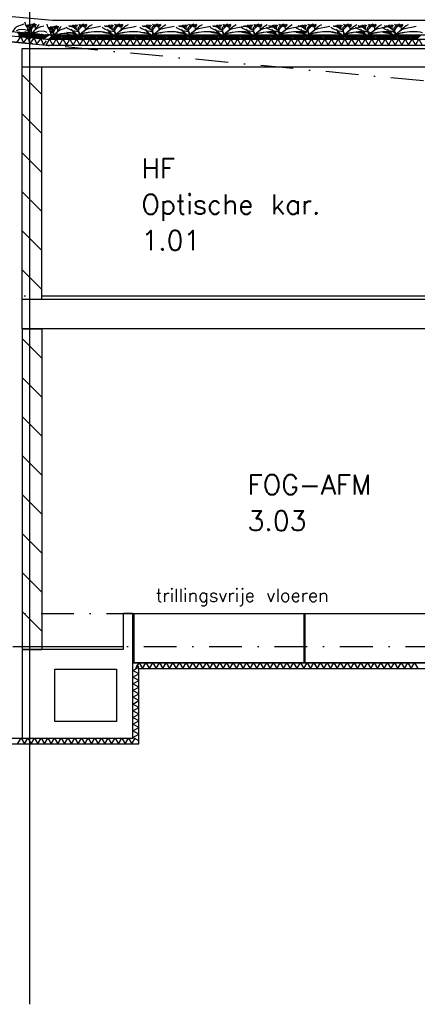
# Model space of a CAD drawing. Extents: x -18628 to 99585, y 127200 to 154480.
# Tile 43 of 59: x 57568 to 63646, y 127200 to 142235. Entities that reach past the tile are written whole.
import ezdxf
from ezdxf.enums import TextEntityAlignment as Align

# ---------------------------------------------------------------- set-up
doc = ezdxf.new("R2010")
doc.units = 0
doc.header["$LTSCALE"] = 1000
doc.header["$MEASUREMENT"] = 0
doc.linetypes.add('DASHDOT', pattern=[1, 0.5, -0.25, 0, -0.25])
for name, color, linetype in [('B02', 7, 'CONTINUOUS'), ('B03', 7, 'CONTINUOUS'), ('B06', 7, 'CONTINUOUS'), ('B08', 7, 'CONTINUOUS')]:
    doc.layers.add(name, color=color, linetype=linetype)
doc.styles.add('TXT', font='txt.shx')

msp = doc.modelspace()

# ---------------------------------------------------------------- linework, layer by layer
at = {"layer": 'B02', "color": 5, "linetype": 'Continuous'}
msp.add_line((57720, 151576), (57720, 127200), dxfattribs=at)
at = {"layer": 'B02', "color": 5, "linetype": 'DASHDOT'}
for p, q in [((99585, 137916), (-15956, 148828)), ((-15111, 138016), (89670, 138016)), ((-15111, 133166), (89670, 133166)), ((-18544, 132666), (92782, 132666))]:
    msp.add_line(p, q, dxfattribs=at)
at = {"layer": 'B03', "color": 5, "linetype": 'Continuous'}
for p, q in [((58068, 142221), (-9165, 148576)), ((73844, 142221), (58068, 142221)), ((57527, 142049), (57572, 141994)), ((57627, 142039), (57545, 141972)), ((57552, 142047), (57585, 142005)), ((57651, 142037), (57570, 141970)), ((57577, 142044), (57599, 142017)), ((57676, 142035), (57595, 141967)), ((57602, 142042), (57614, 142029)), ((57701, 142032), (57620, 141965)), ((57633, 141977), (57644, 141962)), ((57647, 141987), (57669, 141960)), ((57661, 141998), (57694, 141958)), ((57674, 142010), (57719, 141955)), ((57687, 142022), (57744, 141953)), ((57701, 142032), (57758, 141965)), ((57726, 142030), (57771, 141976)), ((57826, 142021), (57744, 141953)), ((57751, 142028), (57784, 141986)), ((57851, 142018), (57769, 141951)), ((57776, 142025), (57798, 141998)), ((57875, 142016), (57794, 141948)), ((57801, 142023), (57813, 142010)), ((57900, 142014), (57819, 141946)), ((57832, 141958), (57844, 141944)), ((57846, 141969), (57868, 141941)), ((57860, 141979), (57893, 141939)), ((57873, 141991), (57918, 141937)), ((57886, 142003), (57943, 141934)), ((57900, 142014), (57957, 141946)), ((57925, 142011), (57970, 141957)), ((57950, 142009), (57983, 141968)), ((57975, 142007), (57998, 141979)), ((58000, 142004), (58012, 141991)), ((58081, 142006), (58006, 141931)), ((58106, 142006), (58031, 141931)), ((58131, 142006), (58056, 141931)), ((58156, 142006), (58081, 141931)), ((58093, 141944), (58106, 141931)), ((58106, 141956), (58131, 141931)), ((58119, 141968), (58156, 141931)), ((58131, 141981), (58181, 141931)), ((58143, 141994), (58206, 141931)), ((58156, 142006), (58219, 141944)), ((58181, 142006), (58231, 141956)), ((58206, 142006), (58243, 141968)), ((58281, 142006), (58206, 141931)), ((58231, 142006), (58256, 141981)), ((58306, 142006), (58231, 141931)), ((58256, 142006), (58269, 141994)), ((58331, 142006), (58256, 141931)), ((58356, 142006), (58281, 141931)), ((58293, 141944), (58306, 141931)), ((58306, 141956), (58331, 141931)), ((58319, 141968), (58356, 141931)), ((58331, 141981), (58381, 141931)), ((58343, 141994), (58406, 141931)), ((58356, 142006), (58419, 141944)), ((58381, 142006), (58431, 141956)), ((58406, 142006), (58443, 141968)), ((58481, 142006), (58406, 141931)), ((58431, 142006), (58456, 141981)), ((58506, 142006), (58431, 141931)), ((58456, 142006), (58469, 141994)), ((58531, 142006), (58456, 141931)), ((58556, 142006), (58481, 141931)), ((58493, 141944), (58506, 141931)), ((58506, 141956), (58531, 141931)), ((58519, 141968), (58556, 141931)), ((58531, 141981), (58581, 141931)), ((58543, 141994), (58606, 141931)), ((58556, 142006), (58619, 141944)), ((58581, 142006), (58631, 141956)), ((58606, 142006), (58643, 141968)), ((58681, 142006), (58606, 141931)), ((58631, 142006), (58656, 141981)), ((58706, 142006), (58631, 141931)), ((58656, 142006), (58669, 141994)), ((58731, 142006), (58656, 141931)), ((58756, 142006), (58681, 141931)), ((58693, 141944), (58706, 141931)), ((58706, 141956), (58731, 141931)), ((58719, 141968), (58756, 141931)), ((58731, 141981), (58781, 141931)), ((58743, 141994), (58806, 141931)), ((58756, 142006), (58819, 141944)), ((58781, 142006), (58831, 141956)), ((58806, 142006), (58843, 141968)), ((58881, 142006), (58806, 141931)), ((58831, 142006), (58856, 141981)), ((58906, 142006), (58831, 141931)), ((58856, 142006), (58869, 141994)), ((58931, 142006), (58856, 141931)), ((58956, 142006), (58881, 141931)), ((58893, 141944), (58906, 141931)), ((58906, 141956), (58931, 141931)), ((58919, 141968), (58956, 141931)), ((58931, 141981), (58981, 141931)), ((58943, 141994), (59006, 141931)), ((58956, 142006), (59019, 141944)), ((58981, 142006), (59031, 141956)), ((59006, 142006), (59043, 141968)), ((59081, 142006), (59006, 141931)), ((59031, 142006), (59056, 141981)), ((59106, 142006), (59031, 141931)), ((59056, 142006), (59069, 141994)), ((59131, 142006), (59056, 141931)), ((59156, 142006), (59081, 141931)), ((59093, 141944), (59106, 141931)), ((59106, 141956), (59131, 141931)), ((59119, 141968), (59156, 141931)), ((59131, 141981), (59181, 141931)), ((59143, 141994), (59206, 141931)), ((59156, 142006), (59219, 141944)), ((59181, 142006), (59231, 141956)), ((59206, 142006), (59243, 141968)), ((59281, 142006), (59206, 141931)), ((59231, 142006), (59256, 141981)), ((59306, 142006), (59231, 141931)), ((59256, 142006), (59269, 141994)), ((59331, 142006), (59256, 141931)), ((59356, 142006), (59281, 141931)), ((59293, 141944), (59306, 141931)), ((59306, 141956), (59331, 141931)), ((59319, 141968), (59356, 141931)), ((59331, 141981), (59381, 141931)), ((59343, 141994), (59406, 141931)), ((59356, 142006), (59419, 141944)), ((59381, 142006), (59431, 141956)), ((59406, 142006), (59443, 141968)), ((59481, 142006), (59406, 141931)), ((59431, 142006), (59456, 141981)), ((59506, 142006), (59431, 141931)), ((59456, 142006), (59469, 141994)), ((59531, 142006), (59456, 141931)), ((59556, 142006), (59481, 141931)), ((59493, 141944), (59506, 141931)), ((59506, 141956), (59531, 141931)), ((59519, 141968), (59556, 141931)), ((59531, 141981), (59581, 141931)), ((59543, 141994), (59606, 141931)), ((59556, 142006), (59619, 141944)), ((59581, 142006), (59631, 141956)), ((59606, 142006), (59643, 141968)), ((59681, 142006), (59606, 141931)), ((59631, 142006), (59656, 141981)), ((59706, 142006), (59631, 141931)), ((59656, 142006), (59669, 141994)), ((59731, 142006), (59656, 141931)), ((59756, 142006), (59681, 141931)), ((59693, 141944), (59706, 141931)), ((59706, 141956), (59731, 141931)), ((59719, 141968), (59756, 141931)), ((59731, 141981), (59781, 141931)), ((59743, 141994), (59806, 141931)), ((59756, 142006), (59819, 141944)), ((59781, 142006), (59831, 141956)), ((59806, 142006), (59843, 141968)), ((59881, 142006), (59806, 141931)), ((59831, 142006), (59856, 141981)), ((59906, 142006), (59831, 141931)), ((59856, 142006), (59869, 141994)), ((59931, 142006), (59856, 141931)), ((59956, 142006), (59881, 141931)), ((59893, 141944), (59906, 141931)), ((59906, 141956), (59931, 141931)), ((59919, 141968), (59956, 141931)), ((59931, 141981), (59981, 141931)), ((59943, 141994), (60006, 141931)), ((59956, 142006), (60019, 141944)), ((59981, 142006), (60031, 141956)), ((60006, 142006), (60043, 141968)), ((60081, 142006), (60006, 141931)), ((60031, 142006), (60056, 141981)), ((60106, 142006), (60031, 141931)), ((60056, 142006), (60069, 141994)), ((60131, 142006), (60056, 141931)), ((60156, 142006), (60081, 141931)), ((60093, 141944), (60106, 141931)), ((60106, 141956), (60131, 141931)), ((60119, 141968), (60156, 141931)), ((60131, 141981), (60181, 141931)), ((60143, 141994), (60206, 141931)), ((60156, 142006), (60219, 141944)), ((60181, 142006), (60231, 141956)), ((60206, 142006), (60243, 141968)), ((60281, 142006), (60206, 141931)), ((60231, 142006), (60256, 141981)), ((60306, 142006), (60231, 141931)), ((60256, 142006), (60269, 141994)), ((60331, 142006), (60256, 141931)), ((60356, 142006), (60281, 141931)), ((60293, 141944), (60306, 141931)), ((60306, 141956), (60331, 141931)), ((60319, 141968), (60356, 141931)), ((60331, 141981), (60381, 141931)), ((60343, 141994), (60406, 141931)), ((60356, 142006), (60419, 141944)), ((60381, 142006), (60431, 141956)), ((60406, 142006), (60443, 141968)), ((60481, 142006), (60406, 141931)), ((60431, 142006), (60456, 141981)), ((60506, 142006), (60431, 141931)), ((60456, 142006), (60469, 141994)), ((60531, 142006), (60456, 141931)), ((60556, 142006), (60481, 141931)), ((60493, 141944), (60506, 141931)), ((60506, 141956), (60531, 141931)), ((60519, 141968), (60556, 141931)), ((60531, 141981), (60581, 141931)), ((60543, 141994), (60606, 141931)), ((60556, 142006), (60619, 141944)), ((60581, 142006), (60631, 141956)), ((60606, 142006), (60643, 141968)), ((60681, 142006), (60606, 141931)), ((60631, 142006), (60656, 141981)), ((60706, 142006), (60631, 141931)), ((60656, 142006), (60669, 141994)), ((60731, 142006), (60656, 141931)), ((60756, 142006), (60681, 141931)), ((60693, 141944), (60706, 141931)), ((60706, 141956), (60731, 141931)), ((60719, 141968), (60756, 141931)), ((60731, 141981), (60781, 141931)), ((60743, 141994), (60806, 141931)), ((60756, 142006), (60819, 141944)), ((60781, 142006), (60831, 141956)), ((60806, 142006), (60843, 141968)), ((60881, 142006), (60806, 141931)), ((60831, 142006), (60856, 141981)), ((60906, 142006), (60831, 141931)), ((60856, 142006), (60869, 141994)), ((60931, 142006), (60856, 141931)), ((60956, 142006), (60881, 141931)), ((60893, 141944), (60906, 141931)), ((60906, 141956), (60931, 141931)), ((60919, 141968), (60956, 141931)), ((60931, 141981), (60981, 141931)), ((60943, 141994), (61006, 141931)), ((60956, 142006), (61019, 141944)), ((60981, 142006), (61031, 141956)), ((61006, 142006), (61043, 141968)), ((61081, 142006), (61006, 141931)), ((61031, 142006), (61056, 141981)), ((61106, 142006), (61031, 141931)), ((61056, 142006), (61069, 141994)), ((61131, 142006), (61056, 141931)), ((61156, 142006), (61081, 141931)), ((61093, 141944), (61106, 141931)), ((61106, 141956), (61131, 141931)), ((61119, 141968), (61156, 141931)), ((61131, 141981), (61181, 141931)), ((61143, 141994), (61206, 141931)), ((61156, 142006), (61219, 141944)), ((61181, 142006), (61231, 141956)), ((61206, 142006), (61243, 141968)), ((61281, 142006), (61206, 141931)), ((61231, 142006), (61256, 141981)), ((61306, 142006), (61231, 141931)), ((61256, 142006), (61269, 141994)), ((61331, 142006), (61256, 141931)), ((61356, 142006), (61281, 141931)), ((61293, 141944), (61306, 141931)), ((61306, 141956), (61331, 141931)), ((61319, 141968), (61356, 141931)), ((61331, 141981), (61381, 141931)), ((61343, 141994), (61406, 141931)), ((61356, 142006), (61419, 141944)), ((61381, 142006), (61431, 141956)), ((61406, 142006), (61443, 141968)), ((61481, 142006), (61406, 141931)), ((61431, 142006), (61456, 141981)), ((61506, 142006), (61431, 141931)), ((61456, 142006), (61469, 141994)), ((61531, 142006), (61456, 141931)), ((61556, 142006), (61481, 141931)), ((61493, 141944), (61506, 141931)), ((61506, 141956), (61531, 141931)), ((61519, 141968), (61556, 141931)), ((61531, 141981), (61581, 141931)), ((61543, 141994), (61606, 141931)), ((61556, 142006), (61619, 141944)), ((61581, 142006), (61631, 141956)), ((61606, 142006), (61643, 141968)), ((61681, 142006), (61606, 141931)), ((61631, 142006), (61656, 141981)), ((61706, 142006), (61631, 141931)), ((61656, 142006), (61669, 141994)), ((61731, 142006), (61656, 141931)), ((61756, 142006), (61681, 141931)), ((61693, 141944), (61706, 141931)), ((61706, 141956), (61731, 141931)), ((61719, 141968), (61756, 141931)), ((61731, 141981), (61781, 141931)), ((61743, 141994), (61806, 141931)), ((61756, 142006), (61819, 141944)), ((61781, 142006), (61831, 141956)), ((61806, 142006), (61843, 141968)), ((61881, 142006), (61806, 141931)), ((61831, 142006), (61856, 141981)), ((61906, 142006), (61831, 141931)), ((61856, 142006), (61869, 141994)), ((61931, 142006), (61856, 141931)), ((61956, 142006), (61881, 141931)), ((61893, 141944), (61906, 141931)), ((61906, 141956), (61931, 141931)), ((61919, 141968), (61956, 141931)), ((61931, 141981), (61981, 141931)), ((61943, 141994), (62006, 141931)), ((61956, 142006), (62019, 141944)), ((61981, 142006), (62031, 141956)), ((62006, 142006), (62043, 141968)), ((62081, 142006), (62006, 141931)), ((62031, 142006), (62056, 141981)), ((62106, 142006), (62031, 141931)), ((62056, 142006), (62069, 141994)), ((62131, 142006), (62056, 141931)), ((62156, 142006), (62081, 141931)), ((62093, 141944), (62106, 141931)), ((62106, 141956), (62131, 141931)), ((62119, 141968), (62156, 141931)), ((62131, 141981), (62181, 141931)), ((62143, 141994), (62206, 141931)), ((62156, 142006), (62219, 141944)), ((62181, 142006), (62231, 141956)), ((62206, 142006), (62243, 141968)), ((62281, 142006), (62206, 141931)), ((62231, 142006), (62256, 141981)), ((62306, 142006), (62231, 141931)), ((62256, 142006), (62269, 141994)), ((62331, 142006), (62256, 141931)), ((62356, 142006), (62281, 141931)), ((62293, 141944), (62306, 141931)), ((62306, 141956), (62331, 141931)), ((62319, 141968), (62356, 141931)), ((62331, 141981), (62381, 141931)), ((62343, 141994), (62406, 141931)), ((62356, 142006), (62419, 141944)), ((62381, 142006), (62431, 141956)), ((62406, 142006), (62443, 141968)), ((62481, 142006), (62406, 141931)), ((62431, 142006), (62456, 141981)), ((62506, 142006), (62431, 141931)), ((62456, 142006), (62469, 141994)), ((62531, 142006), (62456, 141931)), ((62556, 142006), (62481, 141931)), ((62493, 141944), (62506, 141931)), ((62506, 141956), (62531, 141931)), ((62519, 141968), (62556, 141931)), ((62531, 141981), (62581, 141931)), ((62543, 141994), (62606, 141931)), ((62556, 142006), (62619, 141944)), ((62581, 142006), (62631, 141956)), ((62606, 142006), (62643, 141968)), ((62681, 142006), (62606, 141931)), ((62631, 142006), (62656, 141981)), ((62706, 142006), (62631, 141931)), ((62656, 142006), (62669, 141994)), ((62731, 142006), (62656, 141931)), ((62756, 142006), (62681, 141931)), ((62693, 141944), (62706, 141931)), ((62706, 141956), (62731, 141931)), ((62719, 141968), (62756, 141931)), ((62731, 141981), (62781, 141931)), ((62743, 141994), (62806, 141931)), ((62756, 142006), (62819, 141944)), ((62781, 142006), (62831, 141956)), ((62806, 142006), (62843, 141968)), ((62881, 142006), (62806, 141931)), ((62831, 142006), (62856, 141981)), ((62906, 142006), (62831, 141931)), ((62856, 142006), (62869, 141994)), ((62931, 142006), (62856, 141931)), ((62956, 142006), (62881, 141931)), ((62893, 141944), (62906, 141931)), ((62906, 141956), (62931, 141931)), ((62919, 141968), (62956, 141931)), ((62931, 141981), (62981, 141931)), ((62943, 141994), (63006, 141931)), ((62956, 142006), (63019, 141944)), ((62981, 142006), (63031, 141956)), ((63006, 142006), (63043, 141968)), ((63081, 142006), (63006, 141931)), ((63031, 142006), (63056, 141981)), ((63106, 142006), (63031, 141931)), ((63056, 142006), (63069, 141994)), ((63131, 142006), (63056, 141931)), ((63156, 142006), (63081, 141931)), ((63093, 141944), (63106, 141931)), ((63106, 141956), (63131, 141931)), ((63119, 141968), (63156, 141931)), ((63131, 141981), (63181, 141931)), ((63143, 141994), (63206, 141931)), ((63156, 142006), (63219, 141944)), ((63181, 142006), (63231, 141956)), ((63206, 142006), (63243, 141968)), ((63281, 142006), (63206, 141931)), ((63231, 142006), (63256, 141981)), ((63306, 142006), (63231, 141931)), ((63256, 142006), (63269, 141994)), ((63331, 142006), (63256, 141931)), ((63356, 142006), (63281, 141931)), ((63293, 141944), (63306, 141931)), ((63306, 141956), (63331, 141931)), ((63319, 141968), (63356, 141931)), ((63331, 141981), (63381, 141931)), ((63343, 141994), (63406, 141931)), ((63356, 142006), (63419, 141944)), ((63381, 142006), (63431, 141956)), ((63406, 142006), (63443, 141968)), ((63481, 142006), (63406, 141931)), ((63431, 142006), (63456, 141981)), ((63506, 142006), (63431, 141931)), ((63456, 142006), (63469, 141994)), ((63531, 142006), (63456, 141931)), ((63556, 142006), (63481, 141931)), ((63493, 141944), (63506, 141931)), ((63506, 141956), (63531, 141931)), ((63519, 141968), (63556, 141931)), ((63531, 141981), (63581, 141931)), ((63543, 141994), (63606, 141931)), ((63556, 142006), (63619, 141944)), ((63581, 142006), (63631, 141956)), ((63606, 142006), (63643, 141968)), ((63681, 142006), (63606, 141931)), ((63631, 142006), (63656, 141981)), ((63706, 142006), (63631, 141931)), ((57933, 141850), (57976, 141910)), ((57904, 141092), (57604, 141392)), ((57904, 140496), (57604, 140796)), ((57904, 139901), (57604, 140201)), ((57904, 139305), (57604, 139605)), ((57904, 138709), (57604, 139009)), ((57904, 138114), (57604, 138414)), ((57604, 137368), (57904, 137068)), ((57604, 136773), (57904, 136473)), ((57604, 136177), (57904, 135877)), ((57604, 135581), (57904, 135281)), ((57604, 134986), (57904, 134686)), ((57604, 134390), (57904, 134090)), ((57604, 133794), (57904, 133494)), ((57604, 133199), (57904, 132899)), ((59390, 132350), (59352, 132371))]:
    msp.add_line(p, q, dxfattribs=at)
at = {"layer": 'B03', "color": 7, "linetype": 'Continuous'}
for p, q in [((-9176, 148348), (57981, 142006)), ((57981, 142006), (73820, 142006)), ((57604, 137966), (57604, 141516)), ((57604, 141516), (57904, 141516)), ((57904, 137966), (57904, 141516)), ((57604, 137966), (57904, 137966)), ((57604, 137516), (57604, 132616)), ((57604, 137516), (57904, 137516)), ((57904, 137516), (57904, 132616)), ((57604, 132616), (57904, 132616))]:
    msp.add_line(p, q, dxfattribs=at)
at = {"layer": 'B03', "color": 1, "linetype": 'Continuous'}
for p, q in [((-9168, 148277), (57976, 141936)), ((-9176, 148188), (57972, 141846)), ((57976, 141936), (73819, 141936)), ((57972, 141846), (73819, 141846)), ((57904, 138016), (64520, 138016)), ((57904, 132666), (59150, 132666)), ((59300, 131266), (59300, 132416)), ((59300, 132416), (64540, 132416)), ((59390, 131176), (59390, 132326)), ((59390, 132326), (64450, 132326)), ((49990, 131266), (59300, 131266)), ((49900, 131176), (59390, 131176))]:
    msp.add_line(p, q, dxfattribs=at)
at = {"layer": 'B03', "color": 2, "linetype": 'Continuous'}
for p, q in [((57604, 141796), (73970, 141796)), ((57604, 141516), (57604, 141796)), ((57784, 141516), (73970, 141516)), ((57604, 137966), (73694, 137966)), ((57604, 137516), (57604, 137966)), ((73694, 137516), (57604, 137516)), ((59320, 133166), (61910, 133166)), ((59320, 132416), (59320, 133166)), ((61910, 133166), (61910, 132416)), ((61930, 133166), (64520, 133166)), ((61930, 132416), (61930, 133166)), ((58104, 132316), (59050, 132316)), ((58104, 131516), (58104, 132316)), ((59050, 132316), (59050, 131516)), ((61910, 132416), (59320, 132416)), ((64520, 132416), (61930, 132416)), ((59050, 131516), (58104, 131516))]:
    msp.add_line(p, q, dxfattribs=at)
at = {"layer": 'B03', "color": 5, "linetype": 'Continuous'}
for points in [[(57525, 141888), (57584, 141973), (57627, 141879)], [(57627, 141879), (57686, 141963), (57729, 141869)], [(57729, 141869), (57789, 141954), (57831, 141859)], [(57831, 141859), (57891, 141944), (57933, 141850)], [(57974, 141846), (58025, 141936), (58077, 141846)], [(58077, 141846), (58128, 141936), (58179, 141846)], [(58179, 141846), (58230, 141936), (58282, 141846)], [(58282, 141846), (58333, 141936), (58384, 141846)], [(58384, 141846), (58436, 141936), (58487, 141846)], [(58487, 141846), (58538, 141936), (58590, 141846)], [(58590, 141846), (58641, 141936), (58692, 141846)], [(58692, 141846), (58743, 141936), (58795, 141846)], [(58795, 141846), (58846, 141936), (58897, 141846)], [(58897, 141846), (58949, 141936), (59000, 141846)], [(59000, 141846), (59051, 141936), (59103, 141846)], [(59103, 141846), (59154, 141936), (59205, 141846)], [(59205, 141846), (59256, 141936), (59308, 141846)], [(59308, 141846), (59359, 141936), (59410, 141846)], [(59410, 141846), (59462, 141936), (59513, 141846)], [(59513, 141846), (59564, 141936), (59616, 141846)], [(59616, 141846), (59667, 141936), (59718, 141846)], [(59718, 141846), (59769, 141936), (59821, 141846)], [(59821, 141846), (59872, 141936), (59923, 141846)], [(59923, 141846), (59975, 141936), (60026, 141846)], [(60026, 141846), (60077, 141936), (60129, 141846)], [(60129, 141846), (60180, 141936), (60231, 141846)], [(60231, 141846), (60282, 141936), (60334, 141846)], [(60334, 141846), (60385, 141936), (60436, 141846)], [(60436, 141846), (60488, 141936), (60539, 141846)], [(60539, 141846), (60590, 141936), (60642, 141846)], [(60642, 141846), (60693, 141936), (60744, 141846)], [(60744, 141846), (60795, 141936), (60847, 141846)], [(60847, 141846), (60898, 141936), (60949, 141846)], [(60949, 141846), (61001, 141936), (61052, 141846)], [(61052, 141846), (61103, 141936), (61155, 141846)], [(61155, 141846), (61206, 141936), (61257, 141846)], [(61257, 141846), (61308, 141936), (61360, 141846)], [(61360, 141846), (61411, 141936), (61462, 141846)], [(61462, 141846), (61514, 141936), (61565, 141846)], [(61565, 141846), (61616, 141936), (61668, 141846)], [(61668, 141846), (61719, 141936), (61770, 141846)], [(61770, 141846), (61821, 141936), (61873, 141846)], [(61873, 141846), (61924, 141936), (61975, 141846)], [(61975, 141846), (62027, 141936), (62078, 141846)], [(62078, 141846), (62129, 141936), (62181, 141846)], [(62181, 141846), (62232, 141936), (62283, 141846)], [(62283, 141846), (62334, 141936), (62386, 141846)], [(62386, 141846), (62437, 141936), (62488, 141846)], [(62488, 141846), (62540, 141936), (62591, 141846)], [(62591, 141846), (62642, 141936), (62694, 141846)], [(62694, 141846), (62745, 141936), (62796, 141846)], [(62796, 141846), (62847, 141936), (62899, 141846)], [(62899, 141846), (62950, 141936), (63001, 141846)], [(63001, 141846), (63053, 141936), (63104, 141846)], [(63104, 141846), (63155, 141936), (63207, 141846)], [(63207, 141846), (63258, 141936), (63309, 141846)], [(63309, 141846), (63360, 141936), (63412, 141846)], [(63412, 141846), (63463, 141936), (63514, 141846)], [(63514, 141846), (63566, 141936), (63617, 141846)], [(63617, 141846), (63668, 141936), (63720, 141846)], [(59390, 132247), (59300, 132298), (59390, 132350)], [(59344, 132326), (59396, 132416), (59447, 132326)], [(59447, 132326), (59498, 132416), (59550, 132326)], [(59550, 132326), (59601, 132416), (59652, 132326)], [(59652, 132326), (59704, 132416), (59755, 132326)], [(59755, 132326), (59806, 132416), (59858, 132326)], [(59858, 132326), (59909, 132416), (59960, 132326)], [(59960, 132326), (60011, 132416), (60063, 132326)], [(60063, 132326), (60114, 132416), (60165, 132326)], [(60165, 132326), (60217, 132416), (60268, 132326)], [(60268, 132326), (60319, 132416), (60370, 132326)], [(60370, 132326), (60422, 132416), (60473, 132326)], [(60473, 132326), (60524, 132416), (60576, 132326)], [(60576, 132326), (60627, 132416), (60678, 132326)], [(60678, 132326), (60730, 132416), (60781, 132326)], [(60781, 132326), (60832, 132416), (60884, 132326)], [(60884, 132326), (60935, 132416), (60986, 132326)], [(60986, 132326), (61037, 132416), (61089, 132326)], [(61089, 132326), (61140, 132416), (61191, 132326)], [(61191, 132326), (61243, 132416), (61294, 132326)], [(61294, 132326), (61345, 132416), (61396, 132326)], [(61396, 132326), (61448, 132416), (61499, 132326)], [(61499, 132326), (61550, 132416), (61602, 132326)], [(61602, 132326), (61653, 132416), (61704, 132326)], [(61704, 132326), (61756, 132416), (61807, 132326)], [(61807, 132326), (61858, 132416), (61910, 132326)], [(61910, 132326), (61961, 132416), (62012, 132326)], [(62012, 132326), (62063, 132416), (62115, 132326)], [(62115, 132326), (62166, 132416), (62217, 132326)], [(62217, 132326), (62269, 132416), (62320, 132326)], [(62320, 132326), (62371, 132416), (62422, 132326)], [(62422, 132326), (62474, 132416), (62525, 132326)], [(62525, 132326), (62576, 132416), (62628, 132326)], [(62628, 132326), (62679, 132416), (62730, 132326)], [(62730, 132326), (62782, 132416), (62833, 132326)], [(62833, 132326), (62884, 132416), (62936, 132326)], [(62936, 132326), (62987, 132416), (63038, 132326)], [(63038, 132326), (63089, 132416), (63141, 132326)], [(63141, 132326), (63192, 132416), (63243, 132326)], [(63243, 132326), (63295, 132416), (63346, 132326)], [(63346, 132326), (63397, 132416), (63448, 132326)], [(63448, 132326), (63500, 132416), (63551, 132326)], [(63551, 132326), (63602, 132416), (63654, 132326)], [(59390, 132144), (59300, 132196), (59390, 132247)], [(59390, 132042), (59300, 132093), (59390, 132144)], [(59390, 131939), (59300, 131990), (59390, 132042)], [(59390, 131837), (59300, 131888), (59390, 131939)], [(59390, 131734), (59300, 131785), (59390, 131837)], [(59390, 131631), (59300, 131683), (59390, 131734)], [(59390, 131529), (59300, 131580), (59390, 131631)], [(59390, 131426), (59300, 131477), (59390, 131529)], [(59390, 131324), (59300, 131375), (59390, 131426)], [(57537, 131176), (57588, 131266), (57640, 131176)], [(57640, 131176), (57691, 131266), (57742, 131176)], [(57742, 131176), (57793, 131266), (57845, 131176)], [(57845, 131176), (57896, 131266), (57947, 131176)], [(57947, 131176), (57999, 131266), (58050, 131176)], [(58050, 131176), (58101, 131266), (58152, 131176)], [(58152, 131176), (58204, 131266), (58255, 131176)], [(58255, 131176), (58306, 131266), (58358, 131176)], [(58358, 131176), (58409, 131266), (58460, 131176)], [(58460, 131176), (58512, 131266), (58563, 131176)], [(58563, 131176), (58614, 131266), (58666, 131176)], [(58666, 131176), (58717, 131266), (58768, 131176)], [(58768, 131176), (58819, 131266), (58871, 131176)], [(58871, 131176), (58922, 131266), (58973, 131176)], [(58973, 131176), (59025, 131266), (59076, 131176)], [(59076, 131176), (59127, 131266), (59178, 131176)], [(59178, 131176), (59230, 131266), (59281, 131176)], [(59281, 131176), (59332, 131266), (59344, 131244)], [(59390, 131221), (59300, 131272), (59390, 131324)]]:
    msp.add_lwpolyline(points, dxfattribs=at)
at = {"layer": 'B03', "color": 2, "linetype": 'Continuous'}
msp.add_lwpolyline([(59300, 131266), (59300, 133166), (59150, 133166), (59150, 132616), (57604, 132616), (57604, 131266), (59300, 131266)], dxfattribs=at)
at = {"layer": 'B03', "color": 5, "linetype": 'Continuous'}
for centre, major_axis, ratio, start_param, end_param in [((57605, 141990), (145, 0), 0.660641, 0.95331, 2.235111), ((57799, 142271), (0, 222), 0.744818, 1.89324, 2.833024), ((57324, 141900), (507, 0), 0.660641, 0.68343, 0.834515), ((57649, 142130), (25, 0), 0.660641, 6.250795, 7.087454), ((57746, 142153), (66.2, 0), 0.660641, 3.115421, 3.534564), ((66714, 144182), (9565, 0), 0.660641, 3.478125, 3.489628), ((58033, 142207), (350, 0), 0.660641, 3.359516, 3.751905), ((68632, 142118), (10933, 0), 0.660641, 3.135652, 3.138449), ((57788, 142161), (82.2, 0), 0.660641, 3.127227, 3.861374), ((57761, 142163), (43.9, 0), 0.660641, 3.11489, 3.740647), ((58596, 142142), (872, 0), 0.660641, 3.10941, 3.218759), ((57606, 142178), (137, 0), 0.660641, 5.766599, 6.106268), ((58492, 141934), (780, 0), 0.660641, 2.672959, 2.83724), ((57657, 142134), (106, 0), 0.660641, 0.168666, 0.523639), ((57729, 142169), (32.1, 0), 0.660641, 5.702662, 6.319964), ((58557, 141611), (1126, 0), 0.660641, 2.302834, 2.361653), ((56840, 142174), (931, 0), 0.660641, 6.203932, 6.276051), ((57643, 142241), (182, 0), 0.660641, 5.494245, 5.671447), ((57955, 142062), (210, 0), 0.660641, 2.289302, 2.622785), ((57906, 142184), (133, 0), 0.660641, 3.3755, 3.801171), ((57815, 142164), (27.8, 0), 0.660641, 3.052601, 4.146823), ((58431, 142158), (632, 0), 0.660641, 3.120153, 3.307181), ((57713, 142167), (107, 0), 0.660641, 5.689062, 6.294216), ((57766, 142166), (43.8, 0), 0.660641, 5.674398, 6.301457), ((59472, 141540), (1864, 0), 0.660641, 2.611038, 2.678375), ((58139, 142238), (0, 222), 0.744818, 1.89324, 2.833024), ((57664, 141868), (507, 0), 0.660641, 0.68343, 0.834515), ((57990, 142098), (25, 0), 0.660641, 6.250795, 7.087454), ((58086, 142121), (66.2, 0), 0.660641, 3.115421, 3.534564), ((58373, 142175), (350, 0), 0.660641, 3.359516, 3.751905), ((68972, 142086), (10933, 0), 0.660641, 3.135652, 3.138449), ((58128, 142129), (82.2, 0), 0.660641, 3.127227, 3.861374), ((58101, 142131), (43.9, 0), 0.660641, 3.11489, 3.740647), ((58937, 142110), (872, 0), 0.660641, 3.10941, 3.218759), ((57946, 142146), (137, 0), 0.660641, 5.766599, 6.106268), ((58832, 141902), (780, 0), 0.660641, 2.672959, 2.83724), ((57997, 142102), (106, 0), 0.660641, 0.168666, 0.523639), ((58069, 142137), (32.1, 0), 0.660641, 5.702662, 6.319964), ((58898, 141579), (1126, 0), 0.660641, 2.302834, 2.361653), ((57180, 142142), (931, 0), 0.660641, 6.203932, 6.276051), ((57983, 142209), (182, 0), 0.660641, 5.494245, 5.671447), ((58295, 142030), (210, 0), 0.660641, 2.289302, 2.622785), ((58246, 142152), (133, 0), 0.660641, 3.3755, 3.801171), ((58155, 142132), (27.8, 0), 0.660641, 3.052601, 4.146823), ((58771, 142126), (632, 0), 0.660641, 3.120153, 3.307181), ((58054, 142135), (107, 0), 0.660641, 5.689062, 6.294216), ((58107, 142134), (43.8, 0), 0.660641, 5.674398, 6.301457), ((59812, 141508), (1864, 0), 0.660641, 2.611038, 2.678375), ((58559, 142157), (296, 0), 0.36939, 3.464037, 4.403821), ((57709, 141894), (906, 0), 0.36939, 0.68343, 0.834515), ((58291, 142124), (44.8, 0), 0.36939, 6.250795, 7.087454), ((58464, 142147), (118, 0), 0.36939, 3.115421, 3.534564), ((74503, 144176), (17106, 0), 0.36939, 3.478125, 3.489628), ((58977, 142201), (626, 0), 0.36939, 3.359516, 3.751905), ((77933, 142112), (19553, 0), 0.36939, 3.135652, 3.138449), ((58539, 142155), (147, 0), 0.36939, 3.127227, 3.861374), ((58491, 142157), (78.4, 0), 0.36939, 3.11489, 3.740647), ((59985, 142136), (1559, 0), 0.36939, 3.10941, 3.218759), ((58214, 142172), (244, 0), 0.36939, 5.766599, 6.106268), ((59798, 141928), (1395, 0), 0.36939, 2.672959, 2.83724), ((58305, 142128), (190, 0), 0.36939, 0.168666, 0.523639), ((58434, 142163), (57.4, 0), 0.36939, 5.702662, 6.319964), ((59915, 141605), (2013, 0), 0.36939, 2.302834, 2.361653), ((56843, 142168), (1664, 0), 0.36939, 6.203932, 6.276051), ((58280, 142235), (325, 0), 0.36939, 5.494245, 5.671447), ((58837, 142056), (375, 0), 0.36939, 2.289302, 2.622785), ((58750, 142178), (238, 0), 0.36939, 3.3755, 3.801171), ((58587, 142158), (49.7, 0), 0.36939, 3.052601, 4.146823), ((59690, 142152), (1129, 0), 0.36939, 3.120153, 3.307181), ((58406, 142161), (191, 0), 0.36939, 5.689062, 6.294216), ((58500, 142160), (78.3, 0), 0.36939, 5.674398, 6.301457), ((61551, 141534), (3334, 0), 0.36939, 2.611038, 2.678375), ((59108, 142157), (296, 0), 0.36939, 3.464037, 4.403821), ((58258, 141894), (906, 0), 0.36939, 0.68343, 0.834515), ((58840, 142124), (44.8, 0), 0.36939, 6.250795, 7.087454), ((59013, 142147), (118, 0), 0.36939, 3.115421, 3.534564), ((75052, 144176), (17106, 0), 0.36939, 3.478125, 3.489628), ((59526, 142201), (626, 0), 0.36939, 3.359516, 3.751905), ((78482, 142112), (19553, 0), 0.36939, 3.135652, 3.138449), ((59088, 142155), (147, 0), 0.36939, 3.127227, 3.861374), ((59040, 142157), (78.4, 0), 0.36939, 3.11489, 3.740647), ((60534, 142136), (1559, 0), 0.36939, 3.10941, 3.218759), ((58762, 142172), (244, 0), 0.36939, 5.766599, 6.106268), ((60347, 141928), (1395, 0), 0.36939, 2.672959, 2.83724), ((58854, 142128), (190, 0), 0.36939, 0.168666, 0.523639), ((58983, 142163), (57.4, 0), 0.36939, 5.702662, 6.319964), ((60464, 141605), (2013, 0), 0.36939, 2.302834, 2.361653), ((57392, 142168), (1664, 0), 0.36939, 6.203932, 6.276051), ((58829, 142235), (325, 0), 0.36939, 5.494245, 5.671447), ((59386, 142056), (375, 0), 0.36939, 2.289302, 2.622785), ((59299, 142178), (238, 0), 0.36939, 3.3755, 3.801171), ((59135, 142158), (49.7, 0), 0.36939, 3.052601, 4.146823), ((60238, 142152), (1129, 0), 0.36939, 3.120153, 3.307181), ((58955, 142161), (191, 0), 0.36939, 5.689062, 6.294216), ((59049, 142160), (78.3, 0), 0.36939, 5.674398, 6.301457), ((62100, 141534), (3334, 0), 0.36939, 2.611038, 2.678375), ((59687, 142157), (296, 0), 0.36939, 3.464037, 4.403821), ((58838, 141894), (906, 0), 0.36939, 0.68343, 0.834515), ((59419, 142124), (44.8, 0), 0.36939, 6.250795, 7.087454), ((59592, 142147), (118, 0), 0.36939, 3.115421, 3.534564), ((75631, 144176), (17106, 0), 0.36939, 3.478125, 3.489628), ((60106, 142201), (626, 0), 0.36939, 3.359516, 3.751905), ((79061, 142112), (19553, 0), 0.36939, 3.135652, 3.138449), ((59667, 142155), (147, 0), 0.36939, 3.127227, 3.861374), ((59619, 142157), (78.4, 0), 0.36939, 3.11489, 3.740647), ((61113, 142136), (1559, 0), 0.36939, 3.10941, 3.218759), ((59342, 142172), (244, 0), 0.36939, 5.766599, 6.106268), ((60927, 141928), (1395, 0), 0.36939, 2.672959, 2.83724), ((59434, 142128), (190, 0), 0.36939, 0.168666, 0.523639), ((59562, 142163), (57.4, 0), 0.36939, 5.702662, 6.319964), ((61043, 141605), (2013, 0), 0.36939, 2.302834, 2.361653), ((57971, 142168), (1664, 0), 0.36939, 6.203932, 6.276051), ((59408, 142235), (325, 0), 0.36939, 5.494245, 5.671447), ((59966, 142056), (375, 0), 0.36939, 2.289302, 2.622785), ((59878, 142178), (238, 0), 0.36939, 3.3755, 3.801171), ((59715, 142158), (49.7, 0), 0.36939, 3.052601, 4.146823), ((60818, 142152), (1129, 0), 0.36939, 3.120153, 3.307181), ((59534, 142161), (191, 0), 0.36939, 5.689062, 6.294216), ((59629, 142160), (78.3, 0), 0.36939, 5.674398, 6.301457), ((62680, 141534), (3334, 0), 0.36939, 2.611038, 2.678375), ((60240, 142157), (296, 0), 0.36939, 3.464037, 4.403821), ((59390, 141894), (906, 0), 0.36939, 0.68343, 0.834515), ((59972, 142124), (44.8, 0), 0.36939, 6.250795, 7.087454), ((60145, 142147), (118, 0), 0.36939, 3.115421, 3.534564), ((76184, 144176), (17106, 0), 0.36939, 3.478125, 3.489628), ((60658, 142201), (626, 0), 0.36939, 3.359516, 3.751905), ((79614, 142112), (19553, 0), 0.36939, 3.135652, 3.138449), ((60220, 142155), (147, 0), 0.36939, 3.127227, 3.861374), ((60172, 142157), (78.4, 0), 0.36939, 3.11489, 3.740647), ((61666, 142136), (1559, 0), 0.36939, 3.10941, 3.218759), ((59895, 142172), (244, 0), 0.36939, 5.766599, 6.106268), ((61479, 141928), (1395, 0), 0.36939, 2.672959, 2.83724), ((59986, 142128), (190, 0), 0.36939, 0.168666, 0.523639), ((60115, 142163), (57.4, 0), 0.36939, 5.702662, 6.319964), ((61596, 141605), (2013, 0), 0.36939, 2.302834, 2.361653), ((58524, 142168), (1664, 0), 0.36939, 6.203932, 6.276051), ((59961, 142235), (325, 0), 0.36939, 5.494245, 5.671447), ((60518, 142056), (375, 0), 0.36939, 2.289302, 2.622785), ((60431, 142178), (238, 0), 0.36939, 3.3755, 3.801171), ((60268, 142158), (49.7, 0), 0.36939, 3.052601, 4.146823), ((61370, 142152), (1129, 0), 0.36939, 3.120153, 3.307181), ((60087, 142161), (191, 0), 0.36939, 5.689062, 6.294216), ((60181, 142160), (78.3, 0), 0.36939, 5.674398, 6.301457), ((63232, 141534), (3334, 0), 0.36939, 2.611038, 2.678375), ((60760, 142157), (296, 0), 0.36939, 3.464037, 4.403821), ((59911, 141894), (906, 0), 0.36939, 0.68343, 0.834515), ((60493, 142124), (44.8, 0), 0.36939, 6.250795, 7.087454), ((60665, 142147), (118, 0), 0.36939, 3.115421, 3.534564), ((76704, 144176), (17106, 0), 0.36939, 3.478125, 3.489628), ((61179, 142201), (626, 0), 0.36939, 3.359516, 3.751905), ((80134, 142112), (19553, 0), 0.36939, 3.135652, 3.138449), ((60740, 142155), (147, 0), 0.36939, 3.127227, 3.861374), ((60692, 142157), (78.4, 0), 0.36939, 3.11489, 3.740647), ((62186, 142136), (1559, 0), 0.36939, 3.10941, 3.218759), ((60415, 142172), (244, 0), 0.36939, 5.766599, 6.106268), ((62000, 141928), (1395, 0), 0.36939, 2.672959, 2.83724), ((60507, 142128), (190, 0), 0.36939, 0.168666, 0.523639), ((60635, 142163), (57.4, 0), 0.36939, 5.702662, 6.319964), ((62117, 141605), (2013, 0), 0.36939, 2.302834, 2.361653), ((59044, 142168), (1664, 0), 0.36939, 6.203932, 6.276051), ((60481, 142235), (325, 0), 0.36939, 5.494245, 5.671447), ((61039, 142056), (375, 0), 0.36939, 2.289302, 2.622785), ((60951, 142178), (238, 0), 0.36939, 3.3755, 3.801171), ((60788, 142158), (49.7, 0), 0.36939, 3.052601, 4.146823), ((61891, 142152), (1129, 0), 0.36939, 3.120153, 3.307181), ((60607, 142161), (191, 0), 0.36939, 5.689062, 6.294216), ((60702, 142160), (78.3, 0), 0.36939, 5.674398, 6.301457), ((63753, 141534), (3334, 0), 0.36939, 2.611038, 2.678375), ((61234, 142157), (296, 0), 0.36939, 3.464037, 4.403821), ((60385, 141894), (906, 0), 0.36939, 0.68343, 0.834515), ((60966, 142124), (44.8, 0), 0.36939, 6.250795, 7.087454), ((61139, 142147), (118, 0), 0.36939, 3.115421, 3.534564), ((77178, 144176), (17106, 0), 0.36939, 3.478125, 3.489628), ((61653, 142201), (626, 0), 0.36939, 3.359516, 3.751905), ((80608, 142112), (19553, 0), 0.36939, 3.135652, 3.138449), ((61214, 142155), (147, 0), 0.36939, 3.127227, 3.861374), ((61166, 142157), (78.4, 0), 0.36939, 3.11489, 3.740647), ((62660, 142136), (1559, 0), 0.36939, 3.10941, 3.218759), ((60889, 142172), (244, 0), 0.36939, 5.766599, 6.106268), ((62474, 141928), (1395, 0), 0.36939, 2.672959, 2.83724), ((60981, 142128), (190, 0), 0.36939, 0.168666, 0.523639), ((61109, 142163), (57.4, 0), 0.36939, 5.702662, 6.319964), ((62591, 141605), (2013, 0), 0.36939, 2.302834, 2.361653), ((59518, 142168), (1664, 0), 0.36939, 6.203932, 6.276051), ((60955, 142235), (325, 0), 0.36939, 5.494245, 5.671447), ((61513, 142056), (375, 0), 0.36939, 2.289302, 2.622785), ((61425, 142178), (238, 0), 0.36939, 3.3755, 3.801171), ((61262, 142158), (49.7, 0), 0.36939, 3.052601, 4.146823), ((62365, 142152), (1129, 0), 0.36939, 3.120153, 3.307181), ((61081, 142161), (191, 0), 0.36939, 5.689062, 6.294216), ((61176, 142160), (78.3, 0), 0.36939, 5.674398, 6.301457), ((64227, 141534), (3334, 0), 0.36939, 2.611038, 2.678375), ((61619, 142157), (296, 0), 0.36939, 3.464037, 4.403821), ((60769, 141894), (906, 0), 0.36939, 0.68343, 0.834515), ((61351, 142124), (44.8, 0), 0.36939, 6.250795, 7.087454), ((61524, 142147), (118, 0), 0.36939, 3.115421, 3.534564), ((77563, 144176), (17106, 0), 0.36939, 3.478125, 3.489628), ((62037, 142201), (626, 0), 0.36939, 3.359516, 3.751905), ((80993, 142112), (19553, 0), 0.36939, 3.135652, 3.138449), ((61599, 142155), (147, 0), 0.36939, 3.127227, 3.861374), ((61551, 142157), (78.4, 0), 0.36939, 3.11489, 3.740647), ((63045, 142136), (1559, 0), 0.36939, 3.10941, 3.218759), ((61273, 142172), (244, 0), 0.36939, 5.766599, 6.106268), ((62858, 141928), (1395, 0), 0.36939, 2.672959, 2.83724), ((61365, 142128), (190, 0), 0.36939, 0.168666, 0.523639), ((61494, 142163), (57.4, 0), 0.36939, 5.702662, 6.319964), ((62975, 141605), (2013, 0), 0.36939, 2.302834, 2.361653), ((59903, 142168), (1664, 0), 0.36939, 6.203932, 6.276051), ((61340, 142235), (325, 0), 0.36939, 5.494245, 5.671447), ((61897, 142056), (375, 0), 0.36939, 2.289302, 2.622785), ((61810, 142178), (238, 0), 0.36939, 3.3755, 3.801171), ((61647, 142158), (49.7, 0), 0.36939, 3.052601, 4.146823), ((62749, 142152), (1129, 0), 0.36939, 3.120153, 3.307181), ((61466, 142161), (191, 0), 0.36939, 5.689062, 6.294216), ((61560, 142160), (78.3, 0), 0.36939, 5.674398, 6.301457), ((64611, 141534), (3334, 0), 0.36939, 2.611038, 2.678375), ((62064, 142157), (296, 0), 0.36939, 3.464037, 4.403821), ((61215, 141894), (906, 0), 0.36939, 0.68343, 0.834515), ((61796, 142124), (44.8, 0), 0.36939, 6.250795, 7.087454), ((61969, 142147), (118, 0), 0.36939, 3.115421, 3.534564), ((78008, 144176), (17106, 0), 0.36939, 3.478125, 3.489628), ((62483, 142201), (626, 0), 0.36939, 3.359516, 3.751905), ((81438, 142112), (19553, 0), 0.36939, 3.135652, 3.138449), ((62044, 142155), (147, 0), 0.36939, 3.127227, 3.861374), ((61996, 142157), (78.4, 0), 0.36939, 3.11489, 3.740647), ((63490, 142136), (1559, 0), 0.36939, 3.10941, 3.218759), ((61719, 142172), (244, 0), 0.36939, 5.766599, 6.106268), ((63303, 141928), (1395, 0), 0.36939, 2.672959, 2.83724), ((61810, 142128), (190, 0), 0.36939, 0.168666, 0.523639), ((61939, 142163), (57.4, 0), 0.36939, 5.702662, 6.319964), ((63420, 141605), (2013, 0), 0.36939, 2.302834, 2.361653), ((60348, 142168), (1664, 0), 0.36939, 6.203932, 6.276051), ((61785, 142235), (325, 0), 0.36939, 5.494245, 5.671447), ((62343, 142056), (375, 0), 0.36939, 2.289302, 2.622785), ((62255, 142178), (238, 0), 0.36939, 3.3755, 3.801171), ((62092, 142158), (49.7, 0), 0.36939, 3.052601, 4.146823), ((63195, 142152), (1129, 0), 0.36939, 3.120153, 3.307181), ((61911, 142161), (191, 0), 0.36939, 5.689062, 6.294216), ((62006, 142160), (78.3, 0), 0.36939, 5.674398, 6.301457), ((65057, 141534), (3334, 0), 0.36939, 2.611038, 2.678375), ((62606, 142157), (296, 0), 0.36939, 3.464037, 4.403821), ((61756, 141894), (906, 0), 0.36939, 0.68343, 0.834515), ((62338, 142124), (44.8, 0), 0.36939, 6.250795, 7.087454), ((62511, 142147), (118, 0), 0.36939, 3.115421, 3.534564), ((78550, 144176), (17106, 0), 0.36939, 3.478125, 3.489628), ((63024, 142201), (626, 0), 0.36939, 3.359516, 3.751905), ((81980, 142112), (19553, 0), 0.36939, 3.135652, 3.138449), ((62586, 142155), (147, 0), 0.36939, 3.127227, 3.861374), ((62538, 142157), (78.4, 0), 0.36939, 3.11489, 3.740647), ((64032, 142136), (1559, 0), 0.36939, 3.10941, 3.218759), ((62261, 142172), (244, 0), 0.36939, 5.766599, 6.106268), ((63845, 141928), (1395, 0), 0.36939, 2.672959, 2.83724), ((62352, 142128), (190, 0), 0.36939, 0.168666, 0.523639), ((62481, 142163), (57.4, 0), 0.36939, 5.702662, 6.319964), ((63962, 141605), (2013, 0), 0.36939, 2.302834, 2.361653), ((60890, 142168), (1664, 0), 0.36939, 6.203932, 6.276051), ((62327, 142235), (325, 0), 0.36939, 5.494245, 5.671447), ((62884, 142056), (375, 0), 0.36939, 2.289302, 2.622785), ((62797, 142178), (238, 0), 0.36939, 3.3755, 3.801171), ((62634, 142158), (49.7, 0), 0.36939, 3.052601, 4.146823), ((63737, 142152), (1129, 0), 0.36939, 3.120153, 3.307181), ((62453, 142161), (191, 0), 0.36939, 5.689062, 6.294216), ((62548, 142160), (78.3, 0), 0.36939, 5.674398, 6.301457), ((65598, 141534), (3334, 0), 0.36939, 2.611038, 2.678375), ((62981, 142157), (296, 0), 0.36939, 3.464037, 4.403821), ((62132, 141894), (906, 0), 0.36939, 0.68343, 0.834515), ((62714, 142124), (44.8, 0), 0.36939, 6.250795, 7.087454), ((62887, 142147), (118, 0), 0.36939, 3.115421, 3.534564), ((78926, 144176), (17106, 0), 0.36939, 3.478125, 3.489628), ((63400, 142201), (626, 0), 0.36939, 3.359516, 3.751905), ((82355, 142112), (19553, 0), 0.36939, 3.135652, 3.138449), ((62961, 142155), (147, 0), 0.36939, 3.127227, 3.861374), ((62914, 142157), (78.4, 0), 0.36939, 3.11489, 3.740647), ((64408, 142136), (1559, 0), 0.36939, 3.10941, 3.218759), ((62636, 142172), (244, 0), 0.36939, 5.766599, 6.106268), ((64221, 141928), (1395, 0), 0.36939, 2.672959, 2.83724), ((62728, 142128), (190, 0), 0.36939, 0.168666, 0.523639), ((62856, 142163), (57.4, 0), 0.36939, 5.702662, 6.319964), ((64338, 141605), (2013, 0), 0.36939, 2.302834, 2.361653), ((61266, 142168), (1664, 0), 0.36939, 6.203932, 6.276051), ((62703, 142235), (325, 0), 0.36939, 5.494245, 5.671447), ((63260, 142056), (375, 0), 0.36939, 2.289302, 2.622785), ((63173, 142178), (238, 0), 0.36939, 3.3755, 3.801171), ((63009, 142158), (49.7, 0), 0.36939, 3.052601, 4.146823), ((64112, 142152), (1129, 0), 0.36939, 3.120153, 3.307181), ((62828, 142161), (191, 0), 0.36939, 5.689062, 6.294216), ((62923, 142160), (78.3, 0), 0.36939, 5.674398, 6.301457), ((65974, 141534), (3334, 0), 0.36939, 2.611038, 2.678375), ((63388, 142157), (296, 0), 0.36939, 3.464037, 4.403821), ((62538, 141894), (906, 0), 0.36939, 0.68343, 0.834515), ((63120, 142124), (44.8, 0), 0.36939, 6.250795, 7.087454), ((63293, 142147), (118, 0), 0.36939, 3.115421, 3.534564), ((79332, 144176), (17106, 0), 0.36939, 3.478125, 3.489628), ((63806, 142201), (626, 0), 0.36939, 3.359516, 3.751905), ((82762, 142112), (19553, 0), 0.36939, 3.135652, 3.138449), ((63368, 142155), (147, 0), 0.36939, 3.127227, 3.861374), ((63320, 142157), (78.4, 0), 0.36939, 3.11489, 3.740647), ((64814, 142136), (1559, 0), 0.36939, 3.10941, 3.218759), ((63042, 142172), (244, 0), 0.36939, 5.766599, 6.106268), ((64627, 141928), (1395, 0), 0.36939, 2.672959, 2.83724), ((63134, 142128), (190, 0), 0.36939, 0.168666, 0.523639), ((63263, 142163), (57.4, 0), 0.36939, 5.702662, 6.319964), ((64744, 141605), (2013, 0), 0.36939, 2.302834, 2.361653), ((61672, 142168), (1664, 0), 0.36939, 6.203932, 6.276051), ((63109, 142235), (325, 0), 0.36939, 5.494245, 5.671447), ((63666, 142056), (375, 0), 0.36939, 2.289302, 2.622785), ((63579, 142178), (238, 0), 0.36939, 3.3755, 3.801171), ((63416, 142158), (49.7, 0), 0.36939, 3.052601, 4.146823), ((64518, 142152), (1129, 0), 0.36939, 3.120153, 3.307181), ((63235, 142161), (191, 0), 0.36939, 5.689062, 6.294216), ((63329, 142160), (78.3, 0), 0.36939, 5.674398, 6.301457), ((66380, 141534), (3334, 0), 0.36939, 2.611038, 2.678375), ((57918, 142102), (229, 0), 0.660641, 3.374473, 3.651764), ((57911, 141916), (211, 0), 0.660641, 1.96762, 2.325094), ((57902, 141932), (182, 0), 0.660641, 2.065597, 2.35593), ((57903, 141962), (145, 0), 0.660641, 0.95331, 2.235111), ((67054, 144149), (9565, 0), 0.660641, 3.478125, 3.489628), ((58259, 142070), (229, 0), 0.660641, 3.374473, 3.651764), ((58252, 141884), (211, 0), 0.660641, 1.96762, 2.325094), ((58242, 141900), (182, 0), 0.660641, 2.065597, 2.35593), ((58244, 141930), (145, 0), 0.660641, 0.95331, 2.235111), ((58772, 142096), (409, 0), 0.36939, 3.374473, 3.651764), ((58760, 141910), (377, 0), 0.36939, 1.96762, 2.325094), ((58743, 141926), (325, 0), 0.36939, 2.065597, 2.35593), ((58746, 141956), (259, 0), 0.36939, 0.95331, 2.235111), ((59321, 142096), (409, 0), 0.36939, 3.374473, 3.651764), ((59309, 141910), (377, 0), 0.36939, 1.96762, 2.325094), ((59292, 141926), (325, 0), 0.36939, 2.065597, 2.35593), ((59295, 141956), (259, 0), 0.36939, 0.95331, 2.235111), ((59901, 142096), (409, 0), 0.36939, 3.374473, 3.651764), ((59888, 141910), (377, 0), 0.36939, 1.96762, 2.325094), ((59871, 141926), (325, 0), 0.36939, 2.065597, 2.35593), ((59874, 141956), (259, 0), 0.36939, 0.95331, 2.235111), ((60453, 142096), (409, 0), 0.36939, 3.374473, 3.651764), ((60441, 141910), (377, 0), 0.36939, 1.96762, 2.325094), ((60424, 141926), (325, 0), 0.36939, 2.065597, 2.35593), ((60427, 141956), (259, 0), 0.36939, 0.95331, 2.235111), ((60974, 142096), (409, 0), 0.36939, 3.374473, 3.651764), ((60961, 141910), (377, 0), 0.36939, 1.96762, 2.325094), ((60945, 141926), (325, 0), 0.36939, 2.065597, 2.35593), ((60947, 141956), (259, 0), 0.36939, 0.95331, 2.235111), ((61448, 142096), (409, 0), 0.36939, 3.374473, 3.651764), ((61435, 141910), (377, 0), 0.36939, 1.96762, 2.325094), ((61418, 141926), (325, 0), 0.36939, 2.065597, 2.35593), ((61421, 141956), (259, 0), 0.36939, 0.95331, 2.235111), ((61832, 142096), (409, 0), 0.36939, 3.374473, 3.651764), ((61820, 141910), (377, 0), 0.36939, 1.96762, 2.325094), ((61803, 141926), (325, 0), 0.36939, 2.065597, 2.35593), ((61806, 141956), (259, 0), 0.36939, 0.95331, 2.235111), ((62277, 142096), (409, 0), 0.36939, 3.374473, 3.651764), ((62265, 141910), (377, 0), 0.36939, 1.96762, 2.325094), ((62248, 141926), (325, 0), 0.36939, 2.065597, 2.35593), ((62251, 141956), (259, 0), 0.36939, 0.95331, 2.235111), ((62819, 142096), (409, 0), 0.36939, 3.374473, 3.651764), ((62807, 141910), (377, 0), 0.36939, 1.96762, 2.325094), ((62790, 141926), (325, 0), 0.36939, 2.065597, 2.35593), ((62793, 141956), (259, 0), 0.36939, 0.95331, 2.235111), ((63195, 142096), (409, 0), 0.36939, 3.374473, 3.651764), ((63182, 141910), (377, 0), 0.36939, 1.96762, 2.325094), ((63166, 141926), (325, 0), 0.36939, 2.065597, 2.35593), ((63168, 141956), (259, 0), 0.36939, 0.95331, 2.235111), ((63601, 142096), (409, 0), 0.36939, 3.374473, 3.651764), ((63589, 141910), (377, 0), 0.36939, 1.96762, 2.325094), ((63572, 141926), (325, 0), 0.36939, 2.065597, 2.35593), ((63575, 141956), (259, 0), 0.36939, 0.95331, 2.235111)]:
    msp.add_ellipse(centre, major_axis=major_axis, ratio=ratio, start_param=start_param, end_param=end_param, dxfattribs=at)
for points in [[(57463, 142047), (57510, 142130), (57510, 142130), (57636, 142170)], [(57745, 142117), (57764, 142149), (57764, 142149), (57792, 142180)], [(57759, 142018), (57750, 142072), (57750, 142072), (57745, 142117)], [(57756, 142017), (57746, 142069), (57746, 142070), (57747, 142119)], [(57761, 142019), (57808, 142102), (57808, 142102), (57935, 142142)], [(57762, 142017), (57810, 142088), (57810, 142088), (57812, 142091)], [(58085, 142085), (58104, 142117), (58104, 142117), (58132, 142148)], [(58099, 141986), (58090, 142040), (58090, 142040), (58085, 142085)], [(58096, 141985), (58086, 142037), (58086, 142038), (58087, 142087)], [(58102, 141987), (58149, 142070), (58149, 142070), (58275, 142110)], [(58463, 142111), (58496, 142143), (58496, 142143), (58547, 142174)], [(58487, 142012), (58472, 142066), (58472, 142066), (58463, 142111)], [(58482, 142011), (58465, 142063), (58465, 142064), (58465, 142113)], [(58492, 142013), (58576, 142096), (58576, 142096), (58802, 142136)], [(58492, 142011), (58578, 142082), (58578, 142082), (58582, 142085)], [(59012, 142111), (59044, 142143), (59044, 142143), (59095, 142174)], [(59036, 142012), (59020, 142066), (59020, 142066), (59012, 142111)], [(59030, 142011), (59013, 142063), (59013, 142064), (59014, 142113)], [(59040, 142013), (59124, 142096), (59124, 142096), (59351, 142136)], [(59041, 142011), (59127, 142082), (59127, 142082), (59131, 142085)], [(59591, 142111), (59624, 142143), (59624, 142143), (59675, 142174)], [(59615, 142012), (59600, 142066), (59600, 142066), (59591, 142111)], [(59610, 142011), (59593, 142063), (59593, 142064), (59593, 142113)], [(59620, 142013), (59704, 142096), (59704, 142096), (59930, 142136)], [(59620, 142011), (59706, 142082), (59706, 142082), (59711, 142085)], [(60144, 142111), (60176, 142143), (60176, 142143), (60228, 142174)], [(60168, 142012), (60152, 142066), (60152, 142066), (60144, 142111)], [(60162, 142011), (60145, 142063), (60145, 142064), (60146, 142113)], [(60172, 142013), (60257, 142096), (60257, 142096), (60483, 142136)], [(60173, 142011), (60259, 142082), (60259, 142082), (60263, 142085)], [(60664, 142111), (60697, 142143), (60697, 142143), (60748, 142174)], [(60688, 142012), (60673, 142066), (60673, 142066), (60664, 142111)], [(60683, 142011), (60666, 142063), (60666, 142064), (60666, 142113)], [(60693, 142013), (60777, 142096), (60777, 142096), (61004, 142136)], [(60694, 142011), (60779, 142082), (60779, 142082), (60784, 142085)], [(61138, 142111), (61171, 142143), (61171, 142143), (61222, 142174)], [(61162, 142012), (61147, 142066), (61147, 142066), (61138, 142111)], [(61157, 142011), (61140, 142063), (61140, 142064), (61140, 142113)], [(61167, 142013), (61251, 142096), (61251, 142096), (61478, 142136)], [(61168, 142011), (61253, 142082), (61253, 142082), (61258, 142085)], [(61523, 142111), (61555, 142143), (61555, 142143), (61606, 142174)], [(61547, 142012), (61531, 142066), (61531, 142066), (61523, 142111)], [(61541, 142011), (61524, 142063), (61524, 142064), (61525, 142113)], [(61551, 142013), (61635, 142096), (61635, 142096), (61862, 142136)], [(61552, 142011), (61638, 142082), (61638, 142082), (61642, 142085)], [(61968, 142111), (62001, 142143), (62001, 142143), (62052, 142174)], [(61992, 142012), (61977, 142066), (61977, 142066), (61968, 142111)], [(61987, 142011), (61970, 142063), (61970, 142064), (61970, 142113)], [(61997, 142013), (62081, 142096), (62081, 142096), (62307, 142136)], [(61997, 142011), (62083, 142082), (62083, 142082), (62088, 142085)], [(62510, 142111), (62543, 142143), (62543, 142143), (62594, 142174)], [(62534, 142012), (62519, 142066), (62519, 142066), (62510, 142111)], [(62529, 142011), (62512, 142063), (62512, 142064), (62512, 142113)], [(62539, 142013), (62623, 142096), (62623, 142096), (62849, 142136)], [(62539, 142011), (62625, 142082), (62625, 142082), (62630, 142085)], [(62885, 142111), (62918, 142143), (62918, 142143), (62969, 142174)], [(62910, 142012), (62894, 142066), (62894, 142066), (62885, 142111)], [(62904, 142011), (62887, 142063), (62887, 142064), (62888, 142113)], [(62914, 142013), (62998, 142096), (62998, 142096), (63225, 142136)], [(62915, 142011), (63000, 142082), (63001, 142082), (63005, 142085)], [(63292, 142111), (63324, 142143), (63324, 142143), (63376, 142174)], [(63316, 142012), (63300, 142066), (63300, 142066), (63292, 142111)], [(63310, 142011), (63293, 142063), (63293, 142064), (63294, 142113)], [(63320, 142013), (63405, 142096), (63405, 142096), (63631, 142136)], [(63321, 142011), (63407, 142082), (63407, 142082), (63411, 142085)], [(57736, 142017), (57719, 142029), (57707, 142032), (57648, 142047)], [(57723, 142017), (57707, 142027), (57695, 142031), (57649, 142046)], [(58076, 141985), (58059, 141997), (58047, 142000), (57988, 142015)], [(58063, 141985), (58047, 141995), (58035, 141999), (57990, 142014)], [(58102, 141985), (58150, 142056), (58150, 142056), (58152, 142059)], [(58446, 142011), (58415, 142023), (58395, 142026), (58289, 142041)], [(58422, 142011), (58394, 142021), (58373, 142025), (58291, 142040)], [(58995, 142011), (58964, 142023), (58944, 142026), (58838, 142041)], [(58971, 142011), (58943, 142021), (58922, 142025), (58840, 142040)], [(59574, 142011), (59544, 142023), (59523, 142026), (59417, 142041)], [(59551, 142011), (59523, 142021), (59502, 142025), (59420, 142040)], [(60127, 142011), (60096, 142023), (60076, 142026), (59970, 142041)], [(60103, 142011), (60075, 142021), (60054, 142025), (59972, 142040)], [(60647, 142011), (60617, 142023), (60596, 142026), (60490, 142041)], [(60624, 142011), (60596, 142021), (60575, 142025), (60493, 142040)], [(61121, 142011), (61091, 142023), (61070, 142026), (60964, 142041)], [(61098, 142011), (61070, 142021), (61049, 142025), (60967, 142040)], [(61506, 142011), (61475, 142023), (61455, 142026), (61349, 142041)], [(61482, 142011), (61454, 142021), (61433, 142025), (61351, 142040)], [(61951, 142011), (61920, 142023), (61900, 142026), (61794, 142041)], [(61928, 142011), (61900, 142021), (61878, 142025), (61796, 142040)], [(62493, 142011), (62462, 142023), (62442, 142026), (62336, 142041)], [(62469, 142011), (62441, 142021), (62420, 142025), (62338, 142040)], [(62868, 142011), (62838, 142023), (62817, 142026), (62712, 142041)], [(62845, 142011), (62817, 142021), (62796, 142025), (62714, 142040)], [(63275, 142011), (63244, 142023), (63224, 142026), (63118, 142041)], [(63251, 142011), (63223, 142021), (63202, 142025), (63120, 142040)]]:
    msp.add_open_spline(points, degree=3, dxfattribs=at)

# ---------------------------------------------------------------- texts
at = {"layer": 'B06', "color": 7, "linetype": 'Continuous', "style": 'TXT'}
msp.add_text('trillingsvrije vloeren', height=200, dxfattribs=at).set_placement((59645, 133546), align=Align.TOP_LEFT)
at = {"layer": 'B08', "color": 7, "linetype": 'Continuous', "style": 'TXT'}
for s, p in [('HF', (59429, 139814)), ('Optische kar.', (59429, 139264)), ('1.01', (59429, 138714)), ('FOG-AFM ', (61052, 134983)), ('3.03', (61052, 134433))]:
    msp.add_text(s, height=300, dxfattribs=at).set_placement(p)

doc.saveas('drawing.dxf')
